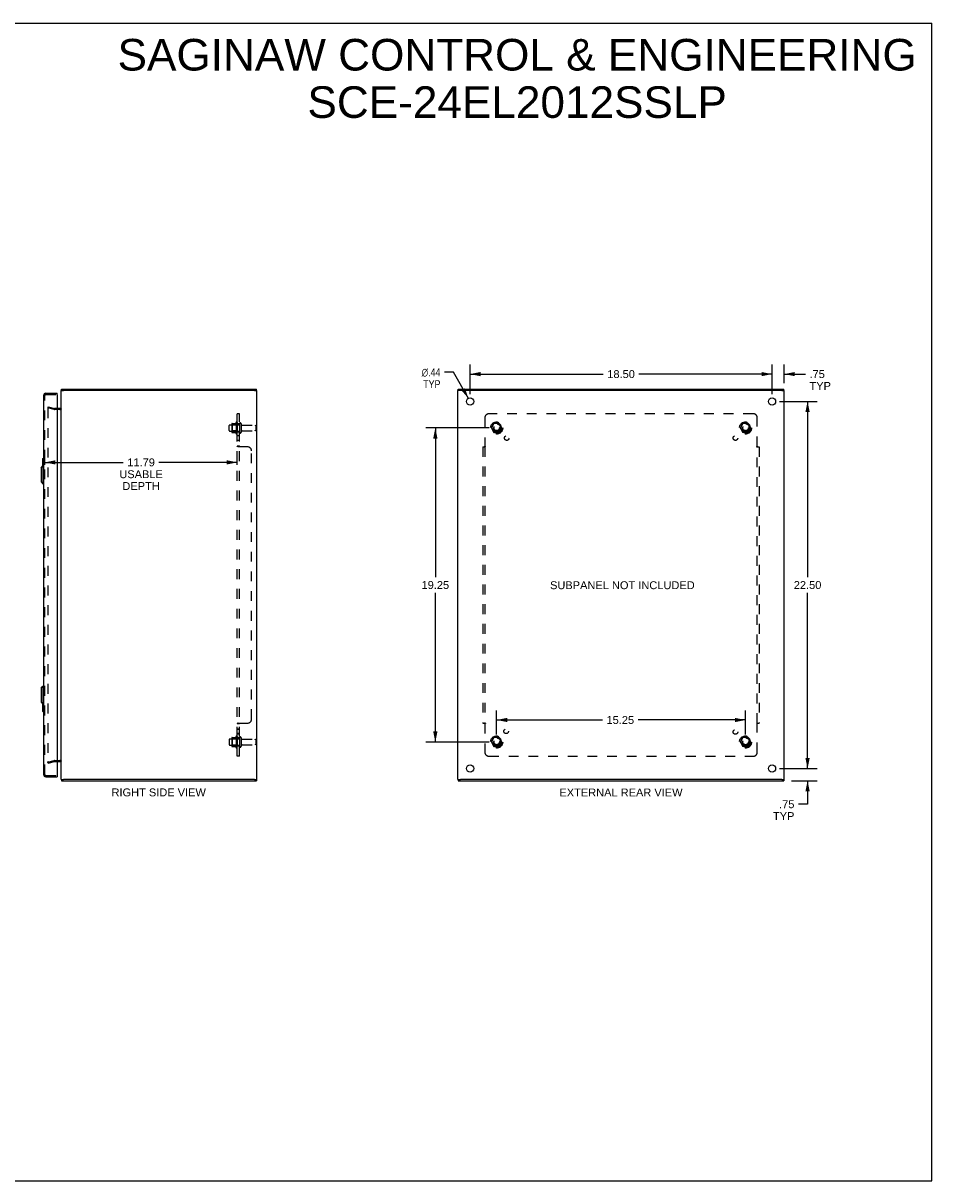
# Model space of a CAD drawing. Header units: inches. Extents: x 0 to 110, y 0 to 71.
# Tile 4 of 4: x 54 to 110, y 0 to 71. Entities that reach past the tile are written whole.
import ezdxf

# ---------------------------------------------------------------- set-up
doc = ezdxf.new("R2010")
doc.units = ezdxf.units.IN
doc.header["$LTSCALE"] = 6.032258
doc.header["$MEASUREMENT"] = 0
doc.linetypes.add('HIDDEN', pattern=[0.2, 0.1, -0.1])
doc.layers.get('0').update_dxf_attribs({"linetype": 'CONTINUOUS'})
for name, color, linetype in [('DEFAULT_2', 8, 'HIDDEN'), ('DIMENSIONS', 7, 'CONTINUOUS'), ('DOOR_ASSEMBLY', 7, 'CONTINUOUS'), ('SUBPANEL', 7, 'CONTINUOUS')]:
    doc.layers.add(name, color=color, linetype=linetype)
doc.styles.get("Standard").update_dxf_attribs({"font": 'arial.ttf'})
doc.styles.add('TEXTSTYLE_1', font='gdt', dxfattribs={"width": 0.8})
doc.dimstyles.new('DIMSTYLE_1', dxfattribs={"dimtxt": 0.483871, "dimasz": 0.645161, "dimexe": 0.09, "dimexo": 0.07, "dimgap": 0.0375, "dimtad": 0, "dimtih": 1, "dimtoh": 1, "dimzin": 4, "dimdsep": 46, "dimtxsty": 'Standard', "dimblk": '_FILLED', "dimblk1": '_FILLED', "dimblk2": '_FILLED', "dimcen": 0.09, "dimadec": 3, "dimazin": 1, "dimtfac": 1, "dimtdec": 3, "dimtofl": 0, "dimtmove": 0, "dimatfit": 3, "dimldrblk": '_FILLED', "dimfxl": 0, "dimtolj": 1, "dimtzin": 4, "dimarcsym": 0})
doc.dimstyles.new('DIMSTYLE_2', dxfattribs={"dimtxt": 0.483871, "dimasz": 0.645161, "dimexe": 0.09, "dimexo": 0.07, "dimgap": 0.09, "dimtad": 0, "dimtih": 1, "dimtoh": 1, "dimzin": 4, "dimdsep": 46, "dimtxsty": 'Standard', "dimblk": '_FILLED', "dimblk1": '_FILLED', "dimblk2": '_FILLED', "dimcen": 0.09, "dimadec": 3, "dimazin": 1, "dimtfac": 1, "dimtdec": 3, "dimtofl": 0, "dimtmove": 0, "dimatfit": 1, "dimldrblk": '_FILLED', "dimfxl": 0, "dimtolj": 1, "dimtzin": 4, "dimarcsym": 0})

# ---------------------------------------------------------------- blocks, each defined once
blk = doc.blocks.new('_FILLED')
at = {"color": 0, "linetype": 'ByBlock'}
blk.add_solid([(0, 0), (-1, 0.2), (-1, -0.2)], dxfattribs=at)
blk = doc.blocks.new('*D6')
at = {"layer": 'DIMENSIONS', "color": 2, "linetype": 'Continuous'}
for p, q in [((55.327, 43.902), (55.327, 44.624)), ((55.327, 44.043), (60.136, 44.043)), ((67.12, 44.043), (62.311, 44.043)), ((67.12, 43.902), (67.12, 44.624))]:
    blk.add_line(p, q, dxfattribs=at)
at = {"layer": 'DIMENSIONS', "color": 2, "linetype": 'Continuous', "xscale": 0.6451612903, "yscale": 0.6451612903, "zscale": 0.6451612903, "rotation": 180}
blk.add_blockref('_FILLED', (55.327, 44.043), dxfattribs=at)
at = {"layer": 'DIMENSIONS', "color": 2, "linetype": 'Continuous', "xscale": 0.6451612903, "yscale": 0.6451612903, "zscale": 0.6451612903}
blk.add_blockref('_FILLED', (67.12, 44.043), dxfattribs=at)
at = {"layer": 'DIMENSIONS', "color": 2, "linetype": 'Continuous', "insert": (61.224, 44.285), "char_height": 0.4839, "width": 2.66219, "attachment_point": 2, "line_spacing_factor": 0.9}
blk.add_mtext('11.79\\PUSABLE\\PDEPTH', dxfattribs=at)
blk = doc.blocks.new('*D7')
at = {"layer": 'DIMENSIONS', "color": 2, "linetype": 'Continuous'}
for p, q in [((100.337, 47.776), (102.644, 47.776)), ((102.063, 47.776), (102.063, 37.009)), ((102.063, 25.276), (102.063, 36.042)), ((100.337, 25.276), (102.644, 25.276))]:
    blk.add_line(p, q, dxfattribs=at)
at = {"layer": 'DIMENSIONS', "color": 2, "linetype": 'Continuous', "xscale": 0.6451612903, "yscale": 0.6451612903, "zscale": 0.6451612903}
for p, rotation in [((102.063, 47.776), 90), ((102.063, 25.276), 270)]:
    blk.add_blockref('_FILLED', p, dxfattribs=dict(at, rotation=rotation))
at = {"layer": 'DIMENSIONS', "color": 2, "linetype": 'Continuous', "insert": (102.063, 36.767), "char_height": 0.4839, "width": 1.69085, "attachment_point": 2, "line_spacing_factor": 0.9}
blk.add_mtext('22.50', dxfattribs=at)
blk = doc.blocks.new('*D8')
at = {"layer": 'DIMENSIONS', "color": 2, "linetype": 'Continuous'}
for p, q in [((81.386, 48.227), (81.386, 50.035)), ((99.886, 48.227), (99.886, 50.035)), ((81.386, 49.454), (89.548, 49.454)), ((99.886, 49.454), (91.723, 49.454))]:
    blk.add_line(p, q, dxfattribs=at)
at = {"layer": 'DIMENSIONS', "color": 2, "linetype": 'Continuous', "xscale": 0.6451612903, "yscale": 0.6451612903, "zscale": 0.6451612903, "rotation": 180}
blk.add_blockref('_FILLED', (81.386, 49.454), dxfattribs=at)
at = {"layer": 'DIMENSIONS', "color": 2, "linetype": 'Continuous', "xscale": 0.6451612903, "yscale": 0.6451612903, "zscale": 0.6451612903}
blk.add_blockref('_FILLED', (99.886, 49.454), dxfattribs=at)
at = {"layer": 'DIMENSIONS', "color": 2, "linetype": 'Continuous', "insert": (90.636, 49.696), "char_height": 0.4839, "width": 1.69085, "attachment_point": 2, "line_spacing_factor": 0.9}
blk.add_mtext('18.50', dxfattribs=at)
blk = doc.blocks.new('*D9')
at = {"layer": 'DIMENSIONS', "color": 2, "linetype": 'Continuous'}
for p, q in [((80.372, 49.563), (79.807, 49.563)), ((81.278, 47.966), (80.372, 49.563))]:
    blk.add_line(p, q, dxfattribs=at)
at = {"layer": 'DIMENSIONS', "color": 2, "linetype": 'Continuous', "xscale": 0.6451612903, "yscale": 0.6451612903, "zscale": 0.6451612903, "rotation": 299.5626086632}
blk.add_blockref('_FILLED', (81.278, 47.966), dxfattribs=at)
at = {"layer": 'DIMENSIONS', "color": 2, "linetype": 'Continuous', "insert": (79.565, 49.805), "char_height": 0.48387, "width": 1.58412, "attachment_point": 3, "line_spacing_factor": 0.9, "style": 'TEXTSTYLE_1'}
blk.add_mtext('{\\fgdt;n}\\fArial;.44\\PTYP', dxfattribs=at)
blk = doc.blocks.new('*D10')
at = {"layer": 'DIMENSIONS', "color": 2, "linetype": 'Continuous'}
for p, q in [((102.063, 25.276), (102.063, 26.566)), ((100.337, 25.276), (102.644, 25.276)), ((101.072, 24.526), (102.644, 24.526)), ((102.063, 24.526), (102.063, 23.087)), ((102.063, 23.087), (101.499, 23.087))]:
    blk.add_line(p, q, dxfattribs=at)
at = {"layer": 'DIMENSIONS', "color": 2, "linetype": 'Continuous', "xscale": 0.6451612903, "yscale": 0.6451612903, "zscale": 0.6451612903}
for p, rotation in [((102.063, 25.276), 270), ((102.063, 24.526), 90)]:
    blk.add_blockref('_FILLED', p, dxfattribs=dict(at, rotation=rotation))
at = {"layer": 'DIMENSIONS', "color": 2, "linetype": 'Continuous', "insert": (101.257, 23.329), "char_height": 0.4839, "width": 1.31131, "attachment_point": 3, "line_spacing_factor": 0.9}
blk.add_mtext('.75\\PTYP', dxfattribs=at)
blk = doc.blocks.new('*D11')
at = {"layer": 'DIMENSIONS', "color": 2, "linetype": 'Continuous'}
for p, q in [((99.886, 48.227), (99.886, 50.035)), ((100.636, 48.901), (100.636, 50.035)), ((99.886, 49.454), (98.595, 49.454)), ((100.636, 49.454), (101.939, 49.454))]:
    blk.add_line(p, q, dxfattribs=at)
at = {"layer": 'DIMENSIONS', "color": 2, "linetype": 'Continuous', "xscale": 0.6451612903, "yscale": 0.6451612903, "zscale": 0.6451612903}
blk.add_blockref('_FILLED', (99.886, 49.454), dxfattribs=at)
at = {"layer": 'DIMENSIONS', "color": 2, "linetype": 'Continuous', "xscale": 0.6451612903, "yscale": 0.6451612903, "zscale": 0.6451612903, "rotation": 180}
blk.add_blockref('_FILLED', (100.636, 49.454), dxfattribs=at)
at = {"layer": 'DIMENSIONS', "color": 2, "linetype": 'Continuous', "insert": (102.181, 49.696), "char_height": 0.4839, "width": 1.31131, "attachment_point": 1, "line_spacing_factor": 0.9}
blk.add_mtext('.75\\PTYP', dxfattribs=at)
blk = doc.blocks.new('*D12')
at = {"layer": 'DIMENSIONS', "color": 2, "linetype": 'Continuous'}
for p, q in [((82.559, 46.151), (78.674, 46.151)), ((79.254, 46.151), (79.254, 37.009)), ((79.254, 26.901), (79.254, 36.042)), ((82.559, 26.901), (78.674, 26.901))]:
    blk.add_line(p, q, dxfattribs=at)
at = {"layer": 'DIMENSIONS', "color": 2, "linetype": 'Continuous', "xscale": 0.6451612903, "yscale": 0.6451612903, "zscale": 0.6451612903}
for p, rotation in [((79.254, 46.151), 90), ((79.254, 26.901), 270)]:
    blk.add_blockref('_FILLED', p, dxfattribs=dict(at, rotation=rotation))
at = {"layer": 'DIMENSIONS', "color": 2, "linetype": 'Continuous', "insert": (79.254, 36.767), "char_height": 0.4839, "width": 1.69085, "attachment_point": 2, "line_spacing_factor": 0.9}
blk.add_mtext('19.25', dxfattribs=at)
blk = doc.blocks.new('*D13')
at = {"layer": 'DIMENSIONS', "color": 2, "linetype": 'Continuous'}
for p, q in [((83.011, 27.352), (83.011, 28.833)), ((98.261, 27.352), (98.261, 28.833)), ((83.011, 28.252), (89.501, 28.252)), ((98.261, 28.252), (91.676, 28.252))]:
    blk.add_line(p, q, dxfattribs=at)
at = {"layer": 'DIMENSIONS', "color": 2, "linetype": 'Continuous', "xscale": 0.6451612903, "yscale": 0.6451612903, "zscale": 0.6451612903, "rotation": 180}
blk.add_blockref('_FILLED', (83.011, 28.252), dxfattribs=at)
at = {"layer": 'DIMENSIONS', "color": 2, "linetype": 'Continuous', "xscale": 0.6451612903, "yscale": 0.6451612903, "zscale": 0.6451612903}
blk.add_blockref('_FILLED', (98.261, 28.252), dxfattribs=at)
at = {"layer": 'DIMENSIONS', "color": 2, "linetype": 'Continuous', "insert": (90.588, 28.494), "char_height": 0.4839, "width": 1.69085, "attachment_point": 2, "line_spacing_factor": 0.9}
blk.add_mtext('15.25', dxfattribs=at)

msp = doc.modelspace()

# ---------------------------------------------------------------- linework, layer by layer
at = {"color": 7, "linetype": 'Continuous'}
for p, q in [((0, 70.968), (109.677, 70.968)), ((109.677, 0), (109.677, 70.968)), ((56.32, 48.451), (56.475, 48.451)), ((56.34, 48.451), (56.34, 48.526)), ((68.172, 48.451), (68.32, 48.451)), ((68.29, 48.451), (68.29, 48.526)), ((80.786, 48.451), (80.636, 48.451)), ((80.661, 48.451), (80.661, 48.526)), ((100.486, 48.451), (100.636, 48.451)), ((100.611, 48.451), (100.611, 48.526)), ((56.32, 24.601), (56.475, 24.601)), ((56.34, 24.601), (56.34, 24.526)), ((68.165, 24.601), (68.32, 24.601)), ((68.29, 24.601), (68.29, 24.526)), ((80.636, 24.601), (80.786, 24.601)), ((80.661, 24.601), (80.661, 24.526)), ((100.486, 24.601), (100.636, 24.601)), ((100.611, 24.601), (100.611, 24.526)), ((0, 0), (109.677, 0))]:
    msp.add_line(p, q, dxfattribs=at)
at = {"color": 3, "linetype": 'Continuous'}
for p, q in [((56.32, 24.601), (56.32, 48.451)), ((56.34, 48.526), (68.29, 48.526)), ((68.165, 48.451), (56.475, 48.451)), ((68.32, 24.601), (68.32, 48.451)), ((80.636, 24.601), (80.636, 48.451)), ((80.661, 48.526), (100.611, 48.526)), ((100.481, 48.451), (80.791, 48.451)), ((100.636, 24.601), (100.636, 48.451)), ((56.25, 47.351), (56.077, 47.351)), ((56.077, 25.701), (56.25, 25.701)), ((56.34, 24.526), (68.29, 24.526)), ((68.165, 24.601), (56.475, 24.601)), ((80.661, 24.526), (100.611, 24.526)), ((100.481, 24.601), (80.791, 24.601))]:
    msp.add_line(p, q, dxfattribs=at)
for centre in [(81.386, 47.776), (99.886, 47.776), (81.386, 25.276), (99.886, 25.276)]:
    msp.add_circle(centre, 0.219, dxfattribs=at)
for centre, start, end in [((56.25, 47.421), 270, 360), ((56.25, 25.631), 0, 90)]:
    msp.add_arc(centre, 0.07, start, end, dxfattribs=at)
at = {"layer": 'DEFAULT_2', "color": 8, "linetype": 'HIDDEN'}
for p, q in [((55.527, 47.455), (55.508, 47.382)), ((55.892, 47.279), (55.508, 47.382)), ((55.508, 47.352), (55.508, 47.35)), ((55.508, 47.35), (55.508, 25.701)), ((55.527, 47.455), (55.912, 47.352)), ((55.527, 47.37), (55.527, 47.37)), ((56.077, 47.351), (55.922, 47.351)), ((56.25, 47.276), (55.922, 47.276)), ((66.62, 45.993), (66.62, 46.308)), ((66.65, 46.338), (67.245, 46.338)), ((66.784, 46.406), (66.784, 45.895)), ((66.804, 46.334), (66.784, 46.354)), ((66.795, 46.428), (67.023, 46.428)), ((66.804, 46.334), (66.804, 45.967)), ((67.1, 46.334), (66.804, 46.334)), ((67.05, 46.506), (67.05, 45.795)), ((67.1, 46.334), (67.12, 46.354)), ((67.1, 46.334), (67.1, 45.967)), ((67.12, 46.485), (67.12, 45.816)), ((67.245, 46.408), (67.245, 45.893)), ((67.355, 46.408), (67.355, 45.893)), ((67.418, 46.316), (68.215, 46.316)), ((68.245, 46.286), (68.245, 46.016)), ((82.848, 46.423), (82.693, 46.156)), ((82.693, 46.146), (82.848, 45.878)), ((83.165, 46.428), (82.856, 46.428)), ((83.328, 46.156), (83.174, 46.423)), ((83.174, 45.878), (83.328, 46.146)), ((98.098, 46.423), (97.943, 46.156)), ((97.943, 46.146), (98.098, 45.878)), ((98.415, 46.428), (98.106, 46.428)), ((98.578, 46.156), (98.424, 46.423)), ((98.424, 45.878), (98.578, 46.146)), ((66.65, 45.963), (67.245, 45.963)), ((66.804, 45.967), (66.784, 45.947)), ((66.795, 45.873), (67.023, 45.873)), ((67.1, 45.967), (66.804, 45.967)), ((67.1, 45.967), (67.12, 45.947)), ((67.418, 45.986), (68.215, 45.986)), ((83.165, 45.873), (82.856, 45.873)), ((98.415, 45.873), (98.106, 45.873)), ((66.62, 27.058), (66.62, 26.743)), ((66.65, 27.088), (67.245, 27.088)), ((66.784, 27.156), (66.784, 26.645)), ((66.804, 27.084), (66.784, 27.104)), ((66.795, 27.178), (67.023, 27.178)), ((67.1, 27.084), (66.804, 27.084)), ((66.804, 27.084), (66.804, 26.717)), ((67.05, 27.256), (67.05, 26.545)), ((67.1, 27.084), (67.12, 27.104)), ((67.1, 27.084), (67.1, 26.717)), ((67.12, 27.235), (67.12, 26.566)), ((67.245, 27.158), (67.245, 26.643)), ((67.355, 27.158), (67.355, 26.643)), ((67.418, 27.066), (68.215, 27.066)), ((68.245, 27.036), (68.245, 26.766)), ((82.848, 27.173), (82.693, 26.906)), ((83.165, 27.178), (82.856, 27.178)), ((83.328, 26.906), (83.174, 27.173)), ((98.098, 27.173), (97.943, 26.906)), ((98.415, 27.178), (98.106, 27.178)), ((98.578, 26.906), (98.424, 27.173)), ((66.65, 26.713), (67.245, 26.713)), ((66.804, 26.717), (66.784, 26.697)), ((66.795, 26.623), (67.023, 26.623)), ((67.1, 26.717), (66.804, 26.717)), ((67.1, 26.717), (67.12, 26.697)), ((67.418, 26.736), (68.215, 26.736)), ((82.693, 26.896), (82.848, 26.628)), ((83.165, 26.623), (82.856, 26.623)), ((83.174, 26.628), (83.328, 26.896)), ((97.943, 26.896), (98.098, 26.628)), ((98.415, 26.623), (98.106, 26.623)), ((98.424, 26.628), (98.578, 26.896)), ((55.508, 25.669), (55.892, 25.772)), ((55.527, 25.596), (55.508, 25.669)), ((55.527, 25.596), (55.912, 25.699)), ((55.922, 25.776), (56.25, 25.776)), ((55.922, 25.701), (56.077, 25.701))]:
    msp.add_line(p, q, dxfattribs=at)
for points in [[(55.527, 47.37), (55.525, 47.37), (55.523, 47.37), (55.521, 47.369), (55.52, 47.368), (55.518, 47.368), (55.517, 47.367), (55.515, 47.366), (55.514, 47.365), (55.513, 47.363), (55.512, 47.362), (55.511, 47.36), (55.51, 47.359), (55.509, 47.357), (55.509, 47.355), (55.508, 47.354), (55.508, 47.352)], [(55.532, 47.369), (55.53, 47.37), (55.528, 47.37), (55.527, 47.37)], [(55.508, 25.701), (55.508, 25.699), (55.508, 25.698), (55.509, 25.696), (55.509, 25.694), (55.51, 25.692), (55.511, 25.691), (55.512, 25.689)], [(55.527, 25.681), (55.527, 25.681), (55.525, 25.681), (55.523, 25.682), (55.521, 25.682), (55.52, 25.683), (55.518, 25.683), (55.517, 25.684), (55.515, 25.685), (55.514, 25.687), (55.513, 25.688), (55.512, 25.689)], [(55.532, 25.682), (55.53, 25.681), (55.528, 25.681), (55.527, 25.681)]]:
    msp.add_lwpolyline(points, dxfattribs=at)
for centre, radius in [((83.011, 46.151), 0.372), ((83.011, 46.151), 0.356), ((83.011, 46.151), 0.312), ((83.011, 46.151), 0.204), ((83.011, 46.151), 0.188), ((83.011, 46.151), 0.183), ((83.011, 46.151), 0.165), ((98.261, 46.151), 0.372), ((98.261, 46.151), 0.356), ((98.261, 46.151), 0.312), ((98.261, 46.151), 0.204), ((98.261, 46.151), 0.188), ((98.261, 46.151), 0.183), ((98.261, 46.151), 0.165), ((83.011, 26.901), 0.372), ((83.011, 26.901), 0.356), ((83.011, 26.901), 0.312), ((83.011, 26.901), 0.204), ((83.011, 26.901), 0.188), ((83.011, 26.901), 0.183), ((83.011, 26.901), 0.165), ((98.261, 26.901), 0.372), ((98.261, 26.901), 0.356), ((98.261, 26.901), 0.312), ((98.261, 26.901), 0.204), ((98.261, 26.901), 0.188), ((98.261, 26.901), 0.183), ((98.261, 26.901), 0.165)]:
    msp.add_circle(centre, radius, dxfattribs=at)
for centre, radius, start, end in [((55.922, 47.391), 0.115, 255, 270), ((55.922, 47.391), 0.04, 255, 270), ((56.25, 47.421), 0.145, 270, 317.01419), ((66.65, 46.308), 0.03, 90, 180), ((66.926, 46.406), 0.141, 174.79195, 180), ((66.795, 46.418), 0.01, 90, 174.80617), ((67.004, 46.438), 0.01, 270, 336.03207), ((67.651, 46.151), 0.698, 149.33687, 156.03207), ((67.082, 46.485), 0.0384, 0, 145.55034), ((67.3, 46.408), 0.055, 0, 180), ((67.418, 46.378), 0.0625, 180, 270), ((68.215, 46.286), 0.03, 0, 90), ((82.702, 46.151), 0.01, 150.01268, 209.98829), ((82.856, 46.418), 0.01, 90.01235, 149.98915), ((83.165, 46.418), 0.01, 30.01204, 89.98872), ((83.32, 46.151), 0.01, 330.01268, 29.98829), ((97.952, 46.151), 0.01, 150.01268, 209.98829), ((98.106, 46.418), 0.01, 90.01235, 149.98915), ((98.415, 46.418), 0.01, 30.01204, 89.98872), ((98.57, 46.151), 0.01, 330.01268, 29.98829), ((66.65, 45.993), 0.03, 180, 270), ((66.926, 45.895), 0.141, 180, 185.20805), ((66.795, 45.883), 0.01, 185.19383, 270), ((67.004, 45.863), 0.01, 23.96793, 90), ((67.651, 46.151), 0.698, 203.96793, 210.66313), ((67.082, 45.816), 0.0384, 214.44966, 360), ((67.3, 45.893), 0.055, 180, 360), ((67.418, 45.923), 0.0625, 90, 180), ((68.215, 46.016), 0.03, 270, 360), ((82.856, 45.883), 0.01, 210.01204, 269.98872), ((83.165, 45.883), 0.01, 270.01235, 329.98915), ((98.106, 45.883), 0.01, 210.01204, 269.98872), ((98.415, 45.883), 0.01, 270.01235, 329.98915), ((66.65, 27.058), 0.03, 90, 180), ((66.926, 27.156), 0.141, 174.79195, 180), ((66.795, 27.168), 0.01, 90, 174.80617), ((67.004, 27.188), 0.01, 270, 336.03207), ((67.651, 26.901), 0.698, 149.33687, 156.03207), ((67.082, 27.235), 0.0384, 0, 145.55034), ((67.3, 27.158), 0.055, 0, 180), ((67.418, 27.128), 0.0625, 180, 270), ((68.215, 27.036), 0.03, 0, 90), ((82.856, 27.168), 0.01, 90.01235, 149.98915), ((83.165, 27.168), 0.01, 30.01204, 89.98872), ((98.106, 27.168), 0.01, 90.01235, 149.98915), ((98.415, 27.168), 0.01, 30.01204, 89.98872), ((66.65, 26.743), 0.03, 180, 270), ((66.926, 26.645), 0.141, 180, 185.20805), ((66.795, 26.633), 0.01, 185.19383, 270), ((67.004, 26.613), 0.01, 23.96793, 90), ((67.651, 26.901), 0.698, 203.96793, 210.66313), ((67.082, 26.566), 0.0384, 214.44966, 360), ((67.3, 26.643), 0.055, 180, 360), ((67.418, 26.673), 0.0625, 90, 180), ((68.215, 26.766), 0.03, 270, 360), ((82.702, 26.901), 0.01, 150.01268, 209.98829), ((82.856, 26.633), 0.01, 210.01204, 269.98872), ((83.165, 26.633), 0.01, 270.01235, 329.98915), ((83.32, 26.901), 0.01, 330.01268, 29.98829), ((97.952, 26.901), 0.01, 150.01268, 209.98829), ((98.106, 26.633), 0.01, 210.01204, 269.98872), ((98.415, 26.633), 0.01, 270.01235, 329.98915), ((98.57, 26.901), 0.01, 330.01268, 29.98829), ((55.922, 25.661), 0.115, 90, 105), ((55.922, 25.661), 0.04, 90, 105), ((56.25, 25.631), 0.145, 42.98581, 90)]:
    msp.add_arc(centre, radius, start, end, dxfattribs=at)
at = {"layer": 'DOOR_ASSEMBLY', "color": 3, "linetype": 'Continuous'}
for p, q in [((55.387, 48.276), (56.077, 48.276)), ((55.252, 48.141), (55.252, 24.911)), ((56.077, 48.186), (56.077, 24.866)), ((55.387, 24.776), (56.077, 24.776))]:
    msp.add_line(p, q, dxfattribs=at)
at = {"layer": 'DOOR_ASSEMBLY', "color": 7, "linetype": 'Continuous'}
for p, q in [((56.077, 48.201), (56.077, 48.276)), ((56.077, 48.201), (56.062, 48.201)), ((55.192, 44.261), (55.192, 43.806)), ((55.207, 44.276), (55.252, 44.276)), ((55.239, 44.176), (55.239, 43.826)), ((55.095, 43.708), (55.213, 43.826)), ((55.095, 43.708), (55.095, 42.842)), ((55.213, 43.826), (55.213, 42.724)), ((55.213, 43.826), (55.252, 43.826)), ((55.095, 42.842), (55.213, 42.724)), ((55.213, 42.724), (55.252, 42.724)), ((55.095, 30.208), (55.213, 30.326)), ((55.095, 30.208), (55.095, 29.342)), ((55.213, 30.326), (55.213, 29.224)), ((55.213, 30.326), (55.252, 30.326)), ((55.095, 29.342), (55.213, 29.224)), ((55.192, 29.244), (55.192, 28.791)), ((55.213, 29.224), (55.252, 29.224)), ((55.239, 29.224), (55.239, 28.876)), ((55.207, 28.776), (55.252, 28.776)), ((56.062, 24.851), (56.077, 24.851)), ((56.077, 24.851), (56.077, 24.776))]:
    msp.add_line(p, q, dxfattribs=at)
at = {"layer": 'DOOR_ASSEMBLY', "color": 8, "linetype": 'HIDDEN'}
for p, q in [((55.327, 24.911), (55.327, 48.141)), ((55.387, 48.201), (56.062, 48.201)), ((55.387, 24.851), (56.062, 24.851))]:
    msp.add_line(p, q, dxfattribs=at)
at = {"layer": 'DOOR_ASSEMBLY', "color": 7, "linetype": 'Continuous'}
for points in [[(55.237, 44.212), (55.238, 44.206), (55.238, 44.2), (55.239, 44.194), (55.239, 44.188), (55.239, 44.182), (55.239, 44.176)], [(55.239, 28.876), (55.239, 28.869), (55.239, 28.863), (55.239, 28.857), (55.238, 28.851), (55.238, 28.845), (55.237, 28.839)]]:
    msp.add_lwpolyline(points, dxfattribs=at)
at = {"layer": 'DOOR_ASSEMBLY', "color": 3, "linetype": 'Continuous'}
for centre, radius, start, end in [((55.387, 48.141), 0.135, 90, 180), ((56.062, 48.186), 0.015, 0, 90), ((55.387, 24.911), 0.135, 180, 270), ((56.062, 24.866), 0.015, 270, 360)]:
    msp.add_arc(centre, radius, start, end, dxfattribs=at)
at = {"layer": 'DOOR_ASSEMBLY', "color": 8, "linetype": 'HIDDEN'}
for centre, start, end in [((55.387, 48.141), 90, 180), ((55.387, 24.911), 180, 270)]:
    msp.add_arc(centre, 0.06, start, end, dxfattribs=at)
at = {"layer": 'DOOR_ASSEMBLY', "color": 7, "linetype": 'Continuous'}
for centre, start, end in [((55.207, 44.261), 90, 180), ((55.237, 44.261), 0, 90), ((55.207, 28.791), 180, 270), ((55.237, 28.791), 270, 360)]:
    msp.add_arc(centre, 0.015, start, end, dxfattribs=at)
at = {"layer": 'SUBPANEL', "color": 8, "linetype": 'HIDDEN'}
for p, q in [((67.12, 26.026), (67.12, 47.026)), ((67.245, 47.026), (67.12, 47.026)), ((67.245, 26.026), (67.245, 47.026)), ((98.73, 47.026), (82.542, 47.026)), ((67.245, 46.401), (67.12, 46.401)), ((82.292, 46.776), (82.292, 45.03)), ((98.98, 45.03), (98.98, 46.776)), ((67.245, 45.901), (67.12, 45.901)), ((67.245, 45.672), (67.12, 45.672)), ((67.245, 45.391), (67.12, 45.391)), ((67.245, 45.03), (67.12, 45.03)), ((67.129, 45.017), (67.127, 45.019)), ((67.745, 44.994), (67.174, 44.994)), ((67.259, 45.015), (67.255, 45.017)), ((67.26, 45.014), (67.259, 45.015)), ((67.262, 45.013), (67.26, 45.014)), ((67.995, 28.307), (67.995, 44.744)), ((82.167, 44.994), (82.167, 28.057)), ((82.167, 44.994), (82.333, 44.994)), ((82.29, 45.028), (82.292, 45.03)), ((82.292, 44.994), (82.292, 28.057)), ((98.939, 44.994), (99.105, 44.994)), ((98.98, 28.057), (98.98, 44.994)), ((99.105, 44.994), (99.105, 28.057)), ((67.12, 28.022), (67.12, 28.021)), ((67.245, 28.021), (67.12, 28.021)), ((67.245, 27.696), (67.12, 27.696)), ((67.134, 28.037), (67.132, 28.036)), ((67.137, 28.038), (67.134, 28.037)), ((67.14, 28.04), (67.137, 28.038)), ((67.166, 28.052), (67.164, 28.05)), ((67.171, 28.054), (67.169, 28.053)), ((67.174, 28.057), (67.745, 28.057)), ((67.245, 28.022), (67.245, 28.021)), ((67.248, 28.028), (67.247, 28.027)), ((67.267, 28.043), (67.266, 28.042)), ((67.271, 28.057), (67.271, 28.055)), ((82.167, 28.057), (82.333, 28.057)), ((82.292, 28.021), (82.292, 26.276)), ((82.311, 28.034), (82.305, 28.031)), ((98.939, 28.057), (99.105, 28.057)), ((98.982, 28.024), (98.98, 28.021)), ((98.98, 26.276), (98.98, 28.021)), ((67.245, 27.66), (67.12, 27.66)), ((67.245, 27.415), (67.12, 27.415)), ((67.245, 27.379), (67.12, 27.379)), ((67.245, 27.151), (67.12, 27.151)), ((67.245, 26.651), (67.12, 26.651)), ((67.245, 26.026), (67.12, 26.026)), ((82.542, 26.026), (98.73, 26.026))]:
    msp.add_line(p, q, dxfattribs=at)
for points in [[(67.14, 45.011), (67.137, 45.013), (67.134, 45.014), (67.132, 45.015), (67.129, 45.017), (67.127, 45.019), (67.125, 45.02), (67.124, 45.022), (67.122, 45.023), (67.121, 45.025), (67.121, 45.026), (67.121, 45.028), (67.12, 45.029), (67.12, 45.03)], [(67.149, 45.007), (67.146, 45.009), (67.143, 45.01), (67.14, 45.011)], [(67.171, 44.997), (67.169, 44.998), (67.166, 44.999), (67.164, 45.001), (67.161, 45.002), (67.158, 45.003), (67.155, 45.005), (67.149, 45.007)], [(67.169, 44.998), (67.166, 44.999), (67.164, 45.001), (67.161, 45.002), (67.158, 45.003)], [(67.174, 44.994), (67.173, 44.996), (67.171, 44.997)], [(67.252, 45.019), (67.251, 45.021), (67.249, 45.022), (67.248, 45.023), (67.247, 45.024), (67.247, 45.025), (67.246, 45.026), (67.246, 45.028), (67.245, 45.029), (67.245, 45.03)], [(67.255, 45.017), (67.254, 45.018), (67.252, 45.019), (67.251, 45.021), (67.249, 45.022), (67.248, 45.023)], [(67.267, 45.008), (67.266, 45.009), (67.265, 45.01), (67.263, 45.011), (67.262, 45.013)], [(67.271, 44.994), (67.271, 44.996), (67.271, 44.997), (67.271, 44.998), (67.271, 45), (67.271, 45.001), (67.271, 45.002), (67.27, 45.003), (67.27, 45.004), (67.269, 45.006), (67.268, 45.007), (67.267, 45.008), (67.266, 45.009), (67.265, 45.01), (67.263, 45.011)], [(67.271, 44.994), (67.271, 44.996), (67.271, 44.997), (67.271, 44.998)], [(82.253, 44.994), (82.255, 44.996), (82.257, 44.997), (82.259, 44.998), (82.26, 44.999), (82.262, 45.001), (82.263, 45.002), (82.265, 45.003), (82.266, 45.005), (82.268, 45.006), (82.269, 45.007), (82.271, 45.009), (82.272, 45.01), (82.273, 45.011), (82.279, 45.017)], [(82.279, 45.017), (82.281, 45.019), (82.282, 45.02), (82.284, 45.022), (82.285, 45.023), (82.287, 45.025), (82.288, 45.026), (82.29, 45.028)], [(82.307, 45.019), (82.305, 45.021), (82.303, 45.022), (82.301, 45.023), (82.299, 45.024), (82.298, 45.025), (82.296, 45.026), (82.295, 45.028), (82.293, 45.029), (82.292, 45.03)], [(82.333, 44.994), (82.332, 44.996), (82.332, 44.997), (82.331, 44.998), (82.331, 45), (82.33, 45.001), (82.329, 45.002), (82.328, 45.003), (82.327, 45.004), (82.326, 45.006), (82.325, 45.007), (82.324, 45.008), (82.322, 45.009), (82.321, 45.01), (82.319, 45.011), (82.318, 45.013), (82.316, 45.014), (82.314, 45.015), (82.313, 45.016), (82.311, 45.017), (82.307, 45.019)], [(98.939, 44.994), (98.939, 44.996), (98.94, 44.997), (98.94, 44.998), (98.941, 45), (98.942, 45.001), (98.943, 45.002), (98.943, 45.003), (98.944, 45.004), (98.945, 45.006), (98.947, 45.007), (98.948, 45.008), (98.949, 45.009), (98.951, 45.01), (98.952, 45.011), (98.954, 45.013), (98.955, 45.014), (98.957, 45.015), (98.959, 45.016), (98.961, 45.017)], [(98.961, 45.017), (98.965, 45.019), (98.967, 45.021), (98.968, 45.022), (98.97, 45.023), (98.972, 45.024), (98.974, 45.025), (98.976, 45.026), (98.977, 45.028), (98.978, 45.029), (98.98, 45.03)], [(98.991, 45.019), (98.989, 45.02), (98.988, 45.022), (98.986, 45.023), (98.985, 45.025), (98.983, 45.026), (98.982, 45.028), (98.98, 45.03)], [(98.998, 45.011), (98.994, 45.015), (98.991, 45.019)], [(99.018, 44.994), (99.016, 44.996), (99.015, 44.997), (99.013, 44.998), (99.011, 44.999), (99.01, 45.001), (99.008, 45.002), (99.007, 45.003), (99.005, 45.005), (99.004, 45.006), (99.002, 45.007), (99.001, 45.009), (99, 45.01), (98.998, 45.011)], [(67.132, 28.036), (67.129, 28.034), (67.127, 28.033), (67.125, 28.031), (67.124, 28.029), (67.122, 28.028), (67.121, 28.026), (67.121, 28.025), (67.121, 28.024), (67.12, 28.022), (67.12, 28.021)], [(67.155, 28.046), (67.149, 28.044), (67.146, 28.042), (67.143, 28.041), (67.14, 28.04)], [(67.161, 28.049), (67.158, 28.048), (67.155, 28.046)], [(67.169, 28.053), (67.166, 28.052), (67.164, 28.05), (67.161, 28.049), (67.158, 28.048)], [(67.174, 28.057), (67.173, 28.056), (67.171, 28.054)], [(67.255, 28.034), (67.254, 28.033), (67.252, 28.032), (67.251, 28.031), (67.249, 28.029), (67.248, 28.028), (67.247, 28.027), (67.247, 28.026), (67.246, 28.025), (67.246, 28.024), (67.245, 28.022), (67.245, 28.021)], [(67.252, 28.032), (67.251, 28.031), (67.249, 28.029)], [(67.271, 28.057), (67.271, 28.055), (67.271, 28.054), (67.271, 28.053), (67.271, 28.052), (67.271, 28.05), (67.271, 28.049), (67.27, 28.048), (67.27, 28.047), (67.269, 28.045), (67.268, 28.044), (67.267, 28.043), (67.266, 28.042), (67.265, 28.041), (67.263, 28.04), (67.262, 28.039), (67.26, 28.037), (67.259, 28.036), (67.255, 28.034)], [(67.271, 28.054), (67.271, 28.053), (67.271, 28.052)], [(82.253, 28.057), (82.255, 28.056), (82.257, 28.054), (82.259, 28.053), (82.26, 28.052), (82.262, 28.05), (82.263, 28.049), (82.265, 28.048), (82.266, 28.046), (82.268, 28.045), (82.269, 28.044), (82.271, 28.042), (82.272, 28.041), (82.273, 28.04)], [(82.273, 28.04), (82.277, 28.036), (82.281, 28.033)], [(82.281, 28.033), (82.282, 28.031), (82.284, 28.029), (82.285, 28.028), (82.287, 28.026), (82.288, 28.025), (82.29, 28.024), (82.292, 28.021)], [(82.305, 28.031), (82.303, 28.029), (82.301, 28.028), (82.299, 28.027), (82.298, 28.026), (82.296, 28.025), (82.295, 28.024), (82.293, 28.022), (82.292, 28.021)], [(82.333, 28.057), (82.332, 28.055), (82.332, 28.054), (82.331, 28.053), (82.331, 28.052), (82.33, 28.05), (82.329, 28.049), (82.328, 28.048), (82.327, 28.047), (82.326, 28.045), (82.325, 28.044), (82.324, 28.043), (82.322, 28.042), (82.321, 28.041), (82.319, 28.04), (82.318, 28.039), (82.316, 28.037), (82.314, 28.036), (82.313, 28.035), (82.311, 28.034)], [(98.939, 28.057), (98.939, 28.055), (98.94, 28.054), (98.94, 28.053), (98.941, 28.052), (98.942, 28.05), (98.943, 28.049), (98.943, 28.048), (98.944, 28.047), (98.945, 28.045), (98.947, 28.044), (98.948, 28.043), (98.949, 28.042), (98.951, 28.041), (98.952, 28.04), (98.954, 28.039), (98.955, 28.037), (98.957, 28.036), (98.959, 28.035), (98.961, 28.034), (98.965, 28.032)], [(98.965, 28.032), (98.967, 28.031), (98.968, 28.029), (98.97, 28.028), (98.972, 28.027), (98.974, 28.026), (98.976, 28.025), (98.977, 28.024), (98.978, 28.022), (98.98, 28.021)], [(98.993, 28.034), (98.991, 28.033), (98.989, 28.031), (98.988, 28.029), (98.986, 28.028), (98.985, 28.026), (98.983, 28.025), (98.982, 28.024)], [(99.018, 28.057), (99.016, 28.056), (99.015, 28.054), (99.013, 28.053), (99.011, 28.052), (99.01, 28.05), (99.008, 28.049), (99.007, 28.048), (99.005, 28.046), (99.004, 28.045), (99.002, 28.044), (99.001, 28.042), (99, 28.041), (98.998, 28.04), (98.993, 28.034)]]:
    msp.add_lwpolyline(points, dxfattribs=at)
for centre, radius in [((83.011, 46.151), 0.25), ((98.261, 46.151), 0.25), ((83.629, 45.532), 0.141), ((97.642, 45.532), 0.141), ((83.591, 27.556), 0.141), ((83.011, 26.901), 0.25), ((97.642, 27.519), 0.141), ((98.261, 26.901), 0.25)]:
    msp.add_circle(centre, radius, dxfattribs=at)
for centre, start, end in [((82.542, 46.776), 90, 180), ((98.73, 46.776), 0, 90), ((67.745, 44.744), 0, 90), ((67.745, 28.307), 270, 360), ((82.542, 26.276), 180, 270), ((98.73, 26.276), 270, 360)]:
    msp.add_arc(centre, 0.25, start, end, dxfattribs=at)

# ---------------------------------------------------------------- texts
at = {"layer": 'DIMENSIONS', "color": 2, "linetype": 'Continuous', "attachment_point": 2, "line_spacing_factor": 0.9}
for s, insert, char_height, width in [('SAGINAW CONTROL & ENGINEERING\\PSCE-24EL2012SSLP', (84.268, 70), 1.93548, 48.88356), ('SUBPANEL NOT INCLUDED', (90.714, 36.755), 0.48387, 8.84818), ('RIGHT SIDE VIEW', (62.303, 24.055), 0.48387, 5.77048), ('EXTERNAL REAR VIEW', (90.63, 24.048), 0.48387, 7.53328)]:
    msp.add_mtext(s, dxfattribs=dict(at, insert=insert, char_height=char_height, width=width))

# ---------------------------------------------------------------- dimensions: what is measured, and where the dimension line sits
at = {"layer": 'DIMENSIONS', "color": 2, "linetype": 'Continuous'}
dim = msp.add_diameter_dim_2p(p1=(81.278, 47.966), p2=(81.494, 47.585), text='%%c<>\\PTYP', dimstyle='DIMSTYLE_2', override={"dimpost": '<>'}, dxfattribs=at)
dim.commit()
dim.dimension.update_dxf_attribs({"geometry": '*D9', "text_midpoint": (78.773, 49.201), "dimtype": 163})
for base, p1, p2, picture, middle in [((99.886, 49.454), (81.386, 48.157), (99.886, 48.157), '*D8', (90.656, 49.452)), ((98.261, 28.252), (83.011, 27.282), (98.261, 27.282), '*D13', (90.611, 28.249))]:
    dim = msp.add_linear_dim(base=base, p1=p1, p2=p2, dimstyle='DIMSTYLE_1', dxfattribs=at)
    dim.commit()
    dim.dimension.update_dxf_attribs({"geometry": picture, "text_midpoint": middle, "dimtype": 160})
for base, p1, p2, angle, text, picture, middle in [((99.886, 49.454), (100.636, 50.105), (99.886, 48.157), 180, '<>\\PTYP', '*D11', (102.837, 49.091)), ((55.327, 44.043), (67.12, 44.694), (55.327, 44.694), 180, '<>\\PUSABLE\\PDEPTH', '*D6', (61.224, 43.318)), ((102.063, 25.276), (101.002, 24.526), (100.267, 25.276), 90, '<>\\PTYP', '*D10', (100.601, 22.724))]:
    dim = msp.add_linear_dim(base=base, p1=p1, p2=p2, angle=angle, text=text, dimstyle='DIMSTYLE_1', dxfattribs=at)
    dim.commit()
    dim.dimension.update_dxf_attribs({"geometry": picture, "text_midpoint": middle, "dimtype": 160})
for base, p1, p2, angle, picture, middle in [((102.063, 47.776), (100.267, 25.276), (100.267, 47.776), 90, '*D7', (102.057, 36.523)), ((79.254, 26.901), (82.629, 46.151), (82.629, 26.901), 270, '*D12', (79.277, 36.523))]:
    dim = msp.add_linear_dim(base=base, p1=p1, p2=p2, angle=angle, dimstyle='DIMSTYLE_1', dxfattribs=at)
    dim.commit()
    dim.dimension.update_dxf_attribs({"geometry": picture, "text_midpoint": middle, "dimtype": 160})

doc.saveas('drawing.dxf')
